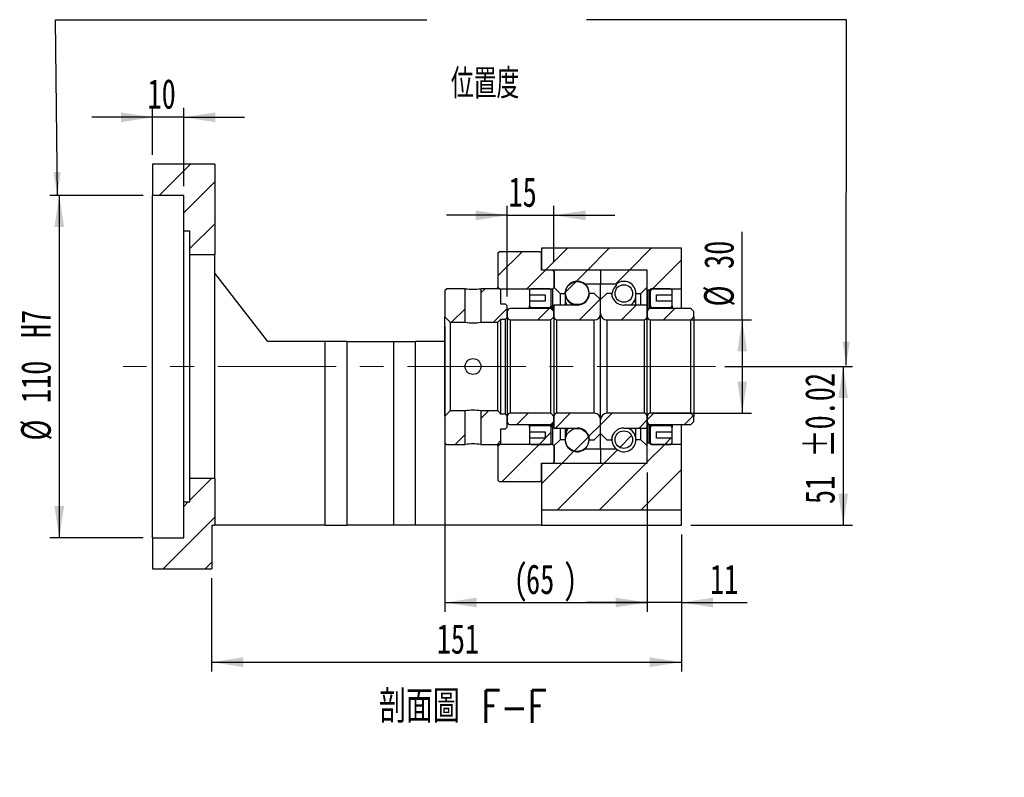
# Model space of a CAD drawing. Header units: millimetres. Extents: x 23 to 289, y 10 to 200.
# Tile 3 of 4: x 183 to 289, y 10 to 91. Entities that reach past the tile are written whole.
import ezdxf

# ---------------------------------------------------------------- set-up
doc = ezdxf.new("R2010")
doc.units = ezdxf.units.MM
doc.linetypes.add('CENTERX2', pattern=[20.32, 12.7, -2.54, 2.54, -2.54])
doc.layers.add('圖層0', color=7, linetype='Continuous')
doc.styles.add('SLDTEXTSTYLE0', font='TXT', dxfattribs={"width": 0.7})
doc.styles.add('SLDTEXTSTYLE1', font='TXT', dxfattribs={"width": 0.7, "bigfont": 'bigfont'})
doc.styles.add('SLDTEXTSTYLE4', font='TXT', dxfattribs={"width": 0.75, "bigfont": 'bigfont'})
doc.dimstyles.new('SLDDIMSTYLE3', dxfattribs={"dimtxt": 3.389974, "dimasz": 2.5, "dimexe": 0, "dimexo": 0.0625, "dimgap": 0.847493, "dimtad": 1, "dimlfac": 3, "dimrnd": 1e-09, "dimzin": 12, "dimdsep": 46, "dimtxsty": 'SLDTEXTSTYLE0', "dimsah": 1, "dimcen": 0.09, "dimadec": 0, "dimazin": 3, "dimtfac": 1, "dimtofl": 0, "dimtmove": 0, "dimatfit": 3, "dimfxl": 0, "dimfrac": 2, "dimtolj": 1, "dimtzin": 12, "dimarcsym": 0})
doc.dimstyles.new('SLDDIMSTYLE6', dxfattribs={"dimtxt": 3.389974, "dimasz": 2.5, "dimexe": 0, "dimexo": 0.0625, "dimgap": 0.847493, "dimtad": 1, "dimlfac": 3, "dimrnd": 1e-09, "dimzin": 12, "dimdsep": 46, "dimtxsty": 'SLDTEXTSTYLE0', "dimsah": 1, "dimcen": 0.09, "dimadec": 0, "dimazin": 3, "dimtfac": 1, "dimtmove": 0, "dimatfit": 0, "dimfxl": 0, "dimfrac": 2, "dimtolj": 1, "dimtzin": 12, "dimarcsym": 0})
doc.dimstyles.new('SLDDIMSTYLE7', dxfattribs={"dimtxt": 3.389974, "dimasz": 2.5, "dimexe": 0, "dimexo": 0.0625, "dimgap": 0.847493, "dimtad": 1, "dimlfac": 3, "dimrnd": 1e-09, "dimzin": 12, "dimdsep": 46, "dimtxsty": 'SLDTEXTSTYLE0', "dimsah": 1, "dimcen": 0.09, "dimadec": 0, "dimazin": 3, "dimtfac": 1, "dimtofl": 0, "dimtmove": 0, "dimatfit": 3, "dimfxl": 0, "dimfrac": 2, "dimtolj": 1, "dimarcsym": 0})
doc.dimstyles.new('SLDDIMSTYLE8', dxfattribs={"dimtxt": 3.389974, "dimasz": 2.5, "dimexe": 0, "dimexo": 0.0625, "dimgap": 0.847493, "dimtad": 1, "dimlfac": 3, "dimrnd": 1e-09, "dimzin": 12, "dimdsep": 46, "dimtxsty": 'SLDTEXTSTYLE0', "dimsah": 1, "dimcen": 0.09, "dimadec": 0, "dimazin": 3, "dimtol": 1, "dimtp": 0.02, "dimtm": 0.02, "dimtfac": 1, "dimtofl": 0, "dimtmove": 0, "dimatfit": 3, "dimfxl": 0, "dimfrac": 2, "dimtolj": 1, "dimarcsym": 0})

# ---------------------------------------------------------------- blocks, each defined once
blk = doc.blocks.new('_D_12')
at = {"layer": '圖層0', "color": 7}
for p, q in [((197.68, 77.01), (197.68, 82.04)), ((201.01, 73.68), (201.01, 82.04)), ((197.68, 81.04), (191.16, 81.04)), ((201.01, 81.04), (197.68, 81.04)), ((201.01, 81.04), (207.53, 81.04))]:
    blk.add_line(p, q, dxfattribs=at)
for points in [[(197.68, 81.04), (194.29, 81.56), (194.29, 80.52)], [(201.01, 81.04), (204.4, 80.52), (204.4, 81.56)]]:
    blk.add_solid(points, dxfattribs=at)
at = {"layer": '圖層0', "color": 7, "insert": (197.14, 85.14), "char_height": 3.175, "attachment_point": 1, "style": 'SLDTEXTSTYLE0'}
blk.add_mtext('10', dxfattribs=at)
blk = doc.blocks.new('_D_13')
at = {"layer": '圖層0', "color": 7}
for p, q in [((196.68, 72.68), (186.68, 72.68)), ((187.68, 72.68), (187.68, 36.01)), ((196.68, 36.01), (186.68, 36.01))]:
    blk.add_line(p, q, dxfattribs=at)
for points in [[(187.68, 72.68), (187.16, 69.29), (188.2, 69.29)], [(187.68, 36.01), (188.2, 39.4), (187.16, 39.4)]]:
    blk.add_solid(points, dxfattribs=at)
at = {"layer": '圖層0', "color": 7, "char_height": 3.175, "attachment_point": 1, "rotation": 90, "style": 'SLDTEXTSTYLE0'}
for s, insert in [('H7', (183.59, 57.39)), ('110', (183.59, 50.44)), ('%%c', (183.59, 46.42))]:
    blk.add_mtext(s, dxfattribs=dict(at, insert=insert))
blk = doc.blocks.new('_D_14')
at = {"layer": '圖層0', "color": 7}
for p, q in [((250.68, 43.01), (250.68, 28.07)), ((254.35, 36.35), (254.35, 28.07)), ((250.68, 29.07), (244.16, 29.07)), ((254.35, 29.07), (250.68, 29.07)), ((254.35, 29.07), (261.38, 29.07))]:
    blk.add_line(p, q, dxfattribs=at)
for points in [[(250.68, 29.07), (247.29, 29.59), (247.29, 28.55)], [(254.35, 29.07), (257.74, 28.55), (257.74, 29.59)]]:
    blk.add_solid(points, dxfattribs=at)
at = {"layer": '圖層0', "color": 7, "insert": (257.41, 33.16), "char_height": 3.175, "attachment_point": 1, "style": 'SLDTEXTSTYLE0'}
blk.add_mtext('11', dxfattribs=at)
blk = doc.blocks.new('_D_15')
at = {"layer": '圖層0', "color": 7}
for p, q in [((229.01, 58.66), (229.01, 28.07)), ((250.68, 43.01), (250.68, 28.07)), ((229.01, 29.07), (250.68, 29.07))]:
    blk.add_line(p, q, dxfattribs=at)
for points in [[(229.01, 29.07), (232.4, 28.55), (232.4, 29.59)], [(250.68, 29.07), (247.29, 29.59), (247.29, 28.55)]]:
    blk.add_solid(points, dxfattribs=at)
at = {"layer": '圖層0', "color": 7, "attachment_point": 1, "style": 'SLDTEXTSTYLE0'}
for s, insert, char_height in [('(', (236.37, 33.16), 3.17), ('65', (237.7, 33.16), 3.175), (')', (241.68, 33.16), 3.17)]:
    blk.add_mtext(s, dxfattribs=dict(at, insert=insert, char_height=char_height))
blk = doc.blocks.new('_D_16')
at = {"layer": '圖層0', "color": 7}
for p, q in [((254.35, 36.35), (254.35, 21.68)), ((204.01, 31.68), (204.01, 21.68)), ((204.01, 22.68), (254.35, 22.68))]:
    blk.add_line(p, q, dxfattribs=at)
for points in [[(204.01, 22.68), (207.4, 22.16), (207.4, 23.2)], [(254.35, 22.68), (250.96, 23.2), (250.96, 22.16)]]:
    blk.add_solid(points, dxfattribs=at)
at = {"layer": '圖層0', "color": 7, "insert": (228.13, 26.77), "char_height": 3.175, "attachment_point": 1, "style": 'SLDTEXTSTYLE0'}
blk.add_mtext('151', dxfattribs=at)
blk = doc.blocks.new('_D_17')
at = {"layer": '圖層0', "color": 7}
for p, q in [((260.86, 59.35), (260.86, 68.78)), ((251.35, 59.35), (261.86, 59.35)), ((260.86, 59.35), (260.86, 49.35)), ((251.35, 49.35), (261.86, 49.35))]:
    blk.add_line(p, q, dxfattribs=at)
for points in [[(260.86, 59.35), (260.34, 55.96), (261.38, 55.96)], [(260.86, 49.35), (261.38, 52.74), (260.34, 52.74)]]:
    blk.add_solid(points, dxfattribs=at)
at = {"layer": '圖層0', "color": 7, "char_height": 3.175, "attachment_point": 1, "rotation": 90, "style": 'SLDTEXTSTYLE0'}
for s, insert in [('30', (256.77, 64.8)), ('%%c', (256.77, 60.78))]:
    blk.add_mtext(s, dxfattribs=dict(at, insert=insert))
blk = doc.blocks.new('_D_18')
at = {"layer": '圖層0', "color": 7}
for p, q in [((259, 54.35), (272.68, 54.35)), ((271.68, 54.35), (271.68, 37.35)), ((255.35, 37.35), (272.68, 37.35))]:
    blk.add_line(p, q, dxfattribs=at)
for points in [[(271.68, 54.35), (271.16, 50.96), (272.2, 50.96)], [(271.68, 37.35), (272.2, 40.74), (271.16, 40.74)]]:
    blk.add_solid(points, dxfattribs=at)
at = {"layer": '圖層0', "color": 7, "char_height": 3.175, "attachment_point": 1, "rotation": 90, "style": 'SLDTEXTSTYLE0'}
for s, insert in [('±0.02', (267.59, 44.59)), ('51', (267.59, 39.62))]:
    blk.add_mtext(s, dxfattribs=dict(at, insert=insert))
blk = doc.blocks.new('_D_19')
at = {"layer": '圖層0', "color": 7}
for p, q in [((235.68, 61.85), (235.68, 71.54)), ((240.68, 65.58), (240.68, 71.54)), ((235.68, 70.54), (229.16, 70.54)), ((235.68, 70.54), (240.68, 70.54)), ((240.68, 70.54), (247.2, 70.54))]:
    blk.add_line(p, q, dxfattribs=at)
for points in [[(235.68, 70.54), (232.29, 71.06), (232.29, 70.01)], [(240.68, 70.54), (244.07, 70.01), (244.07, 71.06)]]:
    blk.add_solid(points, dxfattribs=at)
at = {"layer": '圖層0', "color": 7, "insert": (235.82, 74.63), "char_height": 3.175, "attachment_point": 1, "style": 'SLDTEXTSTYLE0'}
blk.add_mtext('15', dxfattribs=at)

msp = doc.modelspace()

# ---------------------------------------------------------------- hatches: boundary and pattern name
at = {"layer": '圖層0', "linetype": 'Continuous', "lineweight": 18}
h = msp.add_hatch(dxfattribs=at)
h.set_pattern_fill('ANSI31', color=256, style=0)
h.paths.add_polyline_path([(204.346, 66.3454), (204.346, 76.0121), (197.6793, 76.0121), (197.6793, 72.6787), (201.0127, 72.6787), (201.0127, 68.8454), (201.6793, 68.8454), (201.6793, 66.3454)], flags=0)
h = msp.add_hatch(dxfattribs=at)
h.set_pattern_fill('ANSI31', color=256, style=0)
h.paths.add_polyline_path([(234.846, 66.6787), (234.6793, 66.5121), (234.6793, 62.8454), (234.846, 62.6787), (240.5627, 62.6787), (240.7293, 62.8454), (240.7293, 64.5121), (240.5627, 64.6787), (239.346, 64.6787), (239.346, 66.5121), (239.1793, 66.6787)], flags=0)
h = msp.add_hatch(dxfattribs=at)
h.set_pattern_fill('ANSI31', color=256, style=0)
h.paths.add_polyline_path([(250.746, 62.5121), (250.946, 62.5121), (251.0127, 62.5787), (251.0127, 62.6787), (254.346, 62.6787), (254.346, 67.0121), (239.346, 67.0121), (239.346, 64.6787), (250.6793, 64.6787), (250.6793, 62.5787)], flags=0)
h = msp.add_hatch(dxfattribs=at)
h.set_pattern_fill('ANSI31', color=256, style=0)
edge = h.paths.add_edge_path(flags=0)
edge.add_line((245.5793, 64.6787), (240.7793, 64.6787))
edge.add_arc((240.7793, 64.5787), 0.1, 90, 180)
edge.add_line((240.6793, 64.5787), (240.6793, 62.8454))
edge.add_line((240.6793, 62.8454), (241.346, 62.1787))
edge.add_line((241.346, 62.1787), (241.886, 62.1787))
edge.add_arc((243.1793, 62.1787), 1.2933, 53.031768, 180, ccw=False)
edge.add_line((243.9571, 63.2121), (245.6793, 63.2121))
edge.add_line((245.6793, 63.2121), (245.6793, 64.5787))
edge.add_arc((245.5793, 64.5787), 0.1, 0, 90)
h = msp.add_hatch(dxfattribs=at)
h.set_pattern_fill('ANSI31', color=256, style=0)
edge = h.paths.add_edge_path(flags=0)
edge.add_line((250.6793, 62.8454), (250.6793, 64.5787))
edge.add_arc((250.5793, 64.5787), 0.1, 0, 90)
edge.add_line((250.5793, 64.6787), (245.7793, 64.6787))
edge.add_arc((245.7793, 64.5787), 0.1, 90, 180)
edge.add_line((245.6793, 64.5787), (245.6793, 63.2121))
edge.add_line((245.6793, 63.2121), (247.4016, 63.2121))
edge.add_arc((248.1793, 62.1787), 1.2933, 0, 126.968232, ccw=False)
edge.add_line((249.4727, 62.1787), (250.0127, 62.1787))
edge.add_line((250.0127, 62.1787), (250.6793, 62.8454))
h = msp.add_hatch(dxfattribs=at)
h.set_pattern_fill('ANSI31', color=256, style=0)
edge = h.paths.add_edge_path(flags=0)
edge.add_arc((243.1793, 62.212), 1.2397, 0, 360)
h = msp.add_hatch(dxfattribs=at)
h.set_pattern_fill('ANSI31', color=256, style=0)
h.paths.add_polyline_path([(229.1793, 62.6787), (229.0127, 62.5121), (229.0127, 59.6621), (229.5793, 59.0954), (231.1627, 59.0954), (231.1627, 62.6787)], flags=0)
h = msp.add_hatch(dxfattribs=at)
h.set_pattern_fill('ANSI31', color=256, style=0)
h.paths.add_polyline_path([(235.6793, 60.8454), (235.5127, 61.0121), (235.0127, 61.0121), (235.0127, 62.5121), (234.846, 62.6787), (232.8627, 62.6787), (232.8627, 59.0954), (234.6793, 59.0954), (235.0127, 59.4287), (235.5127, 59.4287), (235.6793, 59.5954)], flags=0)
h = msp.add_hatch(dxfattribs=at)
h.set_pattern_fill('ANSI31', color=256, style=0)
edge = h.paths.add_edge_path(flags=0)
edge.add_line((239.7293, 62.0121), (239.7293, 61.3454))
edge.add_line((239.7293, 61.3454), (238.0627, 61.3454))
edge.add_line((238.0627, 61.3454), (238.0627, 60.8454))
edge.add_arc((238.2293, 60.8454), 0.1667, 180, 270)
edge.add_line((238.2293, 60.6787), (240.2293, 60.6787))
edge.add_arc((240.2293, 60.8454), 0.1667, 270, 360)
edge.add_line((240.396, 60.8454), (240.396, 62.5121))
edge.add_arc((240.2293, 62.5121), 0.1667, 0, 90)
edge.add_line((240.2293, 62.6787), (238.2293, 62.6787))
edge.add_arc((238.2293, 62.5121), 0.1667, 90, 180)
edge.add_line((238.0627, 62.5121), (238.0627, 62.0121))
edge.add_line((238.0627, 62.0121), (239.7293, 62.0121))
h = msp.add_hatch(dxfattribs=at)
h.set_pattern_fill('ANSI31', color=256, style=0)
edge = h.paths.add_edge_path(flags=0)
edge.add_arc((248.1793, 62.1704), 0.94, 0, 360)
h = msp.add_hatch(dxfattribs=at)
h.set_pattern_fill('ANSI31', color=256, style=0)
edge = h.paths.add_edge_path(flags=0)
edge.add_line((253.346, 60.8454), (253.346, 61.3454))
edge.add_line((253.346, 61.3454), (251.6793, 61.3454))
edge.add_line((251.6793, 61.3454), (251.6793, 62.0121))
edge.add_line((251.6793, 62.0121), (253.346, 62.0121))
edge.add_line((253.346, 62.0121), (253.346, 62.5121))
edge.add_arc((253.1793, 62.5121), 0.1667, 0, 90)
edge.add_line((253.1793, 62.6787), (251.1793, 62.6787))
edge.add_arc((251.1793, 62.5121), 0.1667, 90, 180)
edge.add_line((251.0127, 62.5121), (251.0127, 60.8454))
edge.add_arc((251.1793, 60.8454), 0.1667, 180, 270)
edge.add_line((251.1793, 60.6787), (253.1793, 60.6787))
edge.add_arc((253.1793, 60.8454), 0.1667, 270, 360)
h = msp.add_hatch(dxfattribs=at)
h.set_pattern_fill('ANSI31', color=256, style=0)
edge = h.paths.add_edge_path(flags=0)
edge.add_line((245.6793, 60.0121), (245.6793, 61.5121))
edge.add_line((245.6793, 61.5121), (245.0127, 62.1787))
edge.add_line((245.0127, 62.1787), (244.5101, 62.1787))
edge.add_arc((243.1793, 62.2621), 1.3333, 270, 356.416678, ccw=False)
edge.add_line((243.1793, 60.9287), (240.6793, 60.9287))
edge.add_line((240.6793, 60.9287), (240.6793, 59.6787))
edge.add_arc((241.0127, 59.6787), 0.3333, 180, 270)
edge.add_line((241.0127, 59.3454), (245.0127, 59.3454))
edge.add_arc((245.0127, 60.0121), 0.6667, 270, 360)
h = msp.add_hatch(dxfattribs=at)
h.set_pattern_fill('ANSI31', color=256, style=0)
edge = h.paths.add_edge_path(flags=0)
edge.add_line((246.8486, 62.1787), (246.346, 62.1787))
edge.add_line((246.346, 62.1787), (245.6793, 61.5121))
edge.add_line((245.6793, 61.5121), (245.6793, 60.0121))
edge.add_arc((246.346, 60.0121), 0.6667, 180, 270)
edge.add_line((246.346, 59.3454), (250.346, 59.3454))
edge.add_arc((250.346, 59.6787), 0.3333, 270, 360)
edge.add_line((250.6793, 59.6787), (250.6793, 60.9287))
edge.add_line((250.6793, 60.9287), (248.1793, 60.9287))
edge.add_arc((248.1793, 62.2621), 1.3333, 183.583322, 270, ccw=False)
h = msp.add_hatch(dxfattribs=at)
h.set_pattern_fill('ANSI31', color=256, style=0)
edge = h.paths.add_edge_path(flags=0)
edge.add_line((240.346, 59.3454), (240.6793, 59.6787))
edge.add_line((240.6793, 59.6787), (240.6793, 60.2287))
edge.add_line((240.6793, 60.2287), (240.346, 60.5621))
edge.add_line((240.346, 60.5621), (236.0127, 60.5621))
edge.add_arc((236.0127, 60.2287), 0.3333, 90, 180)
edge.add_line((235.6793, 60.2287), (235.6793, 59.6787))
edge.add_arc((236.0127, 59.6787), 0.3333, 180, 270)
edge.add_line((236.0127, 59.3454), (240.346, 59.3454))
h = msp.add_hatch(dxfattribs=at)
h.set_pattern_fill('ANSI31', color=256, style=0)
edge = h.paths.add_edge_path(flags=0)
edge.add_line((255.346, 59.3454), (255.6793, 59.6787))
edge.add_line((255.6793, 59.6787), (255.6793, 60.2287))
edge.add_line((255.6793, 60.2287), (255.346, 60.5621))
edge.add_line((255.346, 60.5621), (251.0127, 60.5621))
edge.add_arc((251.0127, 60.2287), 0.3333, 90, 180)
edge.add_line((250.6793, 60.2287), (250.6793, 59.6787))
edge.add_arc((251.0127, 59.6787), 0.3333, 180, 270)
edge.add_line((251.0127, 59.3454), (255.346, 59.3454))
h = msp.add_hatch(dxfattribs=at)
h.set_pattern_fill('ANSI31', color=256, style=0)
h.paths.add_polyline_path([(229.0127, 46.1787), (229.1793, 46.0121), (231.1627, 46.0121), (231.1627, 49.5954), (229.5793, 49.5954), (229.0127, 49.0287)], flags=0)
h = msp.add_hatch(dxfattribs=at)
h.set_pattern_fill('ANSI31', color=256, style=0)
h.paths.add_polyline_path([(234.846, 46.0121), (235.0127, 46.1787), (235.0127, 47.6787), (235.5127, 47.6787), (235.6793, 47.8454), (235.6793, 49.0954), (235.5127, 49.2621), (235.0127, 49.2621), (234.6793, 49.5954), (232.8627, 49.5954), (232.8627, 46.0121)], flags=0)
h = msp.add_hatch(dxfattribs=at)
h.set_pattern_fill('ANSI31', color=256, style=0)
edge = h.paths.add_edge_path(flags=0)
edge.add_line((240.6793, 49.0121), (240.346, 49.3454))
edge.add_line((240.346, 49.3454), (236.0127, 49.3454))
edge.add_arc((236.0127, 49.0121), 0.3333, 90, 180)
edge.add_line((235.6793, 49.0121), (235.6793, 48.4621))
edge.add_arc((236.0127, 48.4621), 0.3333, 180, 270)
edge.add_line((236.0127, 48.1287), (240.346, 48.1287))
edge.add_line((240.346, 48.1287), (240.6793, 48.4621))
edge.add_line((240.6793, 48.4621), (240.6793, 49.0121))
h = msp.add_hatch(dxfattribs=at)
h.set_pattern_fill('ANSI31', color=256, style=0)
edge = h.paths.add_edge_path(flags=0)
edge.add_line((244.5101, 46.5121), (245.0127, 46.5121))
edge.add_line((245.0127, 46.5121), (245.6793, 47.1787))
edge.add_line((245.6793, 47.1787), (245.6793, 48.6787))
edge.add_arc((245.0127, 48.6787), 0.6667, 0, 90)
edge.add_line((245.0127, 49.3454), (241.0127, 49.3454))
edge.add_arc((241.0127, 49.0121), 0.3333, 90, 180)
edge.add_line((240.6793, 49.0121), (240.6793, 47.7621))
edge.add_line((240.6793, 47.7621), (243.1793, 47.7621))
edge.add_arc((243.1793, 46.4287), 1.3333, 3.583322, 90, ccw=False)
h = msp.add_hatch(dxfattribs=at)
h.set_pattern_fill('ANSI31', color=256, style=0)
edge = h.paths.add_edge_path(flags=0)
edge.add_line((245.6793, 48.6787), (245.6793, 47.1787))
edge.add_line((245.6793, 47.1787), (246.346, 46.5121))
edge.add_line((246.346, 46.5121), (246.8486, 46.5121))
edge.add_arc((248.1793, 46.4287), 1.3333, 90, 176.416678, ccw=False)
edge.add_line((248.1793, 47.7621), (250.6793, 47.7621))
edge.add_line((250.6793, 47.7621), (250.6793, 49.0121))
edge.add_arc((250.346, 49.0121), 0.3333, 0, 90)
edge.add_line((250.346, 49.3454), (246.346, 49.3454))
edge.add_arc((246.346, 48.6787), 0.6667, 90, 180)
h = msp.add_hatch(dxfattribs=at)
h.set_pattern_fill('ANSI31', color=256, style=0)
edge = h.paths.add_edge_path(flags=0)
edge.add_line((255.6793, 49.0121), (255.346, 49.3454))
edge.add_line((255.346, 49.3454), (251.0127, 49.3454))
edge.add_arc((251.0127, 49.0121), 0.3333, 90, 180)
edge.add_line((250.6793, 49.0121), (250.6793, 48.4621))
edge.add_arc((251.0127, 48.4621), 0.3333, 180, 270)
edge.add_line((251.0127, 48.1287), (255.346, 48.1287))
edge.add_line((255.346, 48.1287), (255.6793, 48.4621))
edge.add_line((255.6793, 48.4621), (255.6793, 49.0121))
h = msp.add_hatch(dxfattribs=at)
h.set_pattern_fill('ANSI31', color=256, style=0)
edge = h.paths.add_edge_path(flags=0)
edge.add_line((238.0627, 47.8454), (238.0627, 47.3454))
edge.add_line((238.0627, 47.3454), (239.7293, 47.3454))
edge.add_line((239.7293, 47.3454), (239.7293, 46.6787))
edge.add_line((239.7293, 46.6787), (238.0627, 46.6787))
edge.add_line((238.0627, 46.6787), (238.0627, 46.1787))
edge.add_arc((238.2293, 46.1787), 0.1667, 180, 270)
edge.add_line((238.2293, 46.0121), (240.2293, 46.0121))
edge.add_arc((240.2293, 46.1787), 0.1667, 270, 360)
edge.add_line((240.396, 46.1787), (240.396, 47.8454))
edge.add_arc((240.2293, 47.8454), 0.1667, 0, 90)
edge.add_line((240.2293, 48.0121), (238.2293, 48.0121))
edge.add_arc((238.2293, 47.8454), 0.1667, 90, 180)
h = msp.add_hatch(dxfattribs=at)
h.set_pattern_fill('ANSI31', color=256, style=0)
edge = h.paths.add_edge_path(flags=0)
edge.add_arc((243.1793, 46.4787), 1.2397, 0, 360)
h = msp.add_hatch(dxfattribs=at)
h.set_pattern_fill('ANSI31', color=256, style=0)
edge = h.paths.add_edge_path(flags=0)
edge.add_line((251.6793, 46.6787), (251.6793, 47.3454))
edge.add_line((251.6793, 47.3454), (253.346, 47.3454))
edge.add_line((253.346, 47.3454), (253.346, 47.8454))
edge.add_arc((253.1793, 47.8454), 0.1667, 0, 90)
edge.add_line((253.1793, 48.0121), (251.1793, 48.0121))
edge.add_arc((251.1793, 47.8454), 0.1667, 90, 180)
edge.add_line((251.0127, 47.8454), (251.0127, 46.1787))
edge.add_arc((251.1793, 46.1787), 0.1667, 180, 270)
edge.add_line((251.1793, 46.0121), (253.1793, 46.0121))
edge.add_arc((253.1793, 46.1787), 0.1667, 270, 360)
edge.add_line((253.346, 46.1787), (253.346, 46.6787))
edge.add_line((253.346, 46.6787), (251.6793, 46.6787))
h = msp.add_hatch(dxfattribs=at)
h.set_pattern_fill('ANSI31', color=256, style=0)
edge = h.paths.add_edge_path(flags=0)
edge.add_line((240.6793, 45.8454), (240.6793, 44.1121))
edge.add_arc((240.7793, 44.1121), 0.1, 180, 270)
edge.add_line((240.7793, 44.0121), (245.5793, 44.0121))
edge.add_arc((245.5793, 44.1121), 0.1, 270, 360)
edge.add_line((245.6793, 44.1121), (245.6793, 45.4787))
edge.add_line((245.6793, 45.4787), (243.9571, 45.4787))
edge.add_arc((243.1793, 46.5121), 1.2933, 180, 306.968232, ccw=False)
edge.add_line((241.886, 46.5121), (241.346, 46.5121))
edge.add_line((241.346, 46.5121), (240.6793, 45.8454))
h = msp.add_hatch(dxfattribs=at)
h.set_pattern_fill('ANSI31', color=256, style=0)
edge = h.paths.add_edge_path(flags=0)
edge.add_line((245.7793, 44.0121), (250.5793, 44.0121))
edge.add_arc((250.5793, 44.1121), 0.1, 270, 360)
edge.add_line((250.6793, 44.1121), (250.6793, 45.8454))
edge.add_line((250.6793, 45.8454), (250.0127, 46.5121))
edge.add_line((250.0127, 46.5121), (249.4727, 46.5121))
edge.add_arc((248.1793, 46.5121), 1.2933, 233.031768, 360, ccw=False)
edge.add_line((247.4016, 45.4787), (245.6793, 45.4787))
edge.add_line((245.6793, 45.4787), (245.6793, 44.1121))
edge.add_arc((245.7793, 44.1121), 0.1, 180, 270)
h = msp.add_hatch(dxfattribs=at)
h.set_pattern_fill('ANSI31', color=256, style=0)
edge = h.paths.add_edge_path(flags=0)
edge.add_arc((248.1793, 46.5204), 0.94, 0, 360)
h = msp.add_hatch(dxfattribs=at)
h.set_pattern_fill('ANSI31', color=256, style=0)
h.paths.add_polyline_path([(234.846, 46.0121), (234.6793, 45.8454), (234.6793, 42.1787), (234.846, 42.0121), (239.1793, 42.0121), (239.346, 42.1787), (239.346, 44.0121), (240.5627, 44.0121), (240.7293, 44.1787), (240.7293, 45.8454), (240.5627, 46.0121)], flags=0)
h = msp.add_hatch(dxfattribs=at)
h.set_pattern_fill('ANSI31', color=256, style=0)
h.paths.add_polyline_path([(250.946, 46.1787), (250.746, 46.1787), (250.6793, 46.1121), (250.6793, 44.0121), (239.346, 44.0121), (239.346, 39.0121), (254.346, 39.0121), (254.346, 46.0121), (251.0127, 46.0121), (251.0127, 46.1121)], flags=0)
h = msp.add_hatch(dxfattribs=at)
h.set_pattern_fill('ANSI31', color=256, style=0)
h.paths.add_polyline_path([(204.346, 37.3454), (204.346, 42.3454), (201.6793, 42.3454), (201.6793, 39.8454), (201.0127, 39.8454), (201.0127, 36.0121), (197.6793, 36.0121), (197.6793, 32.6787), (204.0127, 32.6787), (204.0127, 37.3454)], flags=0)

# ---------------------------------------------------------------- linework, layer by layer
at = {"color": 7, "linetype": 'Continuous', "lineweight": 25}
for p, q in [((197.6793, 76.0121), (197.6793, 72.6787)), ((204.346, 76.0121), (197.6793, 76.0121)), ((204.346, 76.0121), (204.346, 66.3454)), ((201.0127, 72.6787), (197.6793, 72.6787)), ((197.6793, 36.0121), (197.6793, 72.6787)), ((201.0127, 68.8454), (201.0127, 72.6787)), ((201.6793, 68.8454), (201.0127, 68.8454)), ((201.0127, 39.8454), (201.0127, 68.8454)), ((201.6793, 66.3454), (201.6793, 68.8454)), ((234.6793, 66.5121), (234.846, 66.6787)), ((234.6793, 66.5121), (234.6793, 62.8454)), ((234.846, 66.6787), (239.1793, 66.6787)), ((239.1793, 66.6787), (239.346, 66.5121)), ((239.346, 67.0121), (239.346, 64.6787)), ((254.346, 67.0121), (239.346, 67.0121)), ((239.346, 64.6787), (239.346, 66.5121)), ((254.346, 62.6787), (254.346, 67.0121)), ((201.6793, 66.3454), (204.346, 66.3454)), ((201.6793, 42.3454), (201.6793, 66.3454)), ((204.346, 42.3454), (204.346, 66.3454)), ((240.5627, 64.6787), (239.346, 64.6787)), ((250.6793, 64.6787), (239.346, 64.6787)), ((240.5627, 64.6787), (240.7293, 64.5121)), ((240.6793, 64.5787), (240.6793, 62.8454)), ((240.7293, 62.8454), (240.7293, 64.5121)), ((245.5793, 64.6787), (240.7793, 64.6787)), ((245.6793, 64.5787), (245.6793, 63.2121)), ((250.5793, 64.6787), (245.7793, 64.6787)), ((250.6793, 62.5787), (250.6793, 64.6787)), ((250.6793, 62.8454), (250.6793, 64.5787)), ((210.0127, 57.0121), (204.346, 64.3454)), ((229.0127, 62.5121), (229.1793, 62.6787)), ((229.0127, 62.5121), (229.0127, 59.6621)), ((231.1627, 62.6787), (229.1793, 62.6787)), ((231.1627, 59.0954), (231.1627, 62.6787)), ((232.8627, 62.6787), (232.8627, 59.0954)), ((234.846, 62.6787), (232.8627, 62.6787)), ((234.846, 62.6787), (234.6793, 62.8454)), ((234.6793, 62.6787), (234.6793, 62.8454)), ((234.846, 62.6787), (240.5627, 62.6787)), ((234.846, 62.6787), (235.0127, 62.5121)), ((235.0127, 61.0121), (235.0127, 62.5121)), ((238.0627, 62.5121), (238.0627, 62.0121)), ((240.2293, 62.6787), (238.2293, 62.6787)), ((240.396, 60.8454), (240.396, 62.5121)), ((240.7293, 62.8454), (240.5627, 62.6787)), ((240.5627, 60.3454), (240.5627, 62.6787)), ((240.6793, 62.8454), (241.346, 62.1787)), ((243.9571, 63.2121), (245.6793, 63.2121)), ((243.9571, 63.2121), (243.9571, 63.2114)), ((245.6793, 63.2121), (247.4016, 63.2121)), ((245.6793, 61.5121), (245.6793, 63.2121)), ((247.4016, 63.0309), (247.4016, 63.2121)), ((250.0127, 62.1787), (250.6793, 62.8454)), ((250.746, 62.5121), (250.6793, 62.5787)), ((250.6793, 60.9287), (250.6793, 62.5787)), ((250.946, 62.5121), (250.746, 62.5121)), ((250.746, 62.5121), (250.746, 60.4287)), ((251.0127, 62.5787), (250.946, 62.5121)), ((250.946, 60.5553), (250.946, 62.5121)), ((251.0127, 62.6787), (254.346, 62.6787)), ((251.0127, 62.6787), (251.0127, 62.5787)), ((251.0127, 62.5787), (251.0127, 62.5121)), ((251.0127, 62.5121), (251.0127, 60.8454)), ((253.1793, 62.6787), (251.1793, 62.6787)), ((253.346, 62.0121), (253.346, 62.5121)), ((254.346, 60.5621), (254.346, 62.6787)), ((238.0627, 62.0121), (239.7293, 62.0121)), ((238.0627, 62.0121), (238.0627, 61.3454)), ((238.0627, 61.3454), (238.0627, 60.8454)), ((239.7293, 61.3454), (238.0627, 61.3454)), ((239.7293, 62.0121), (239.7293, 61.3454)), ((241.346, 62.1787), (241.886, 62.1787)), ((241.346, 62.1787), (241.346, 60.9287)), ((241.886, 62.1787), (241.886, 60.9287)), ((245.0127, 62.1787), (244.5101, 62.1787)), ((245.6793, 61.5121), (245.0127, 62.1787)), ((246.346, 62.1787), (245.6793, 61.5121)), ((245.6793, 60.0121), (245.6793, 61.5121)), ((246.8486, 62.1787), (246.346, 62.1787)), ((249.471, 62.0015), (249.4706, 62.0339)), ((249.4727, 62.1787), (250.0127, 62.1787)), ((249.4727, 60.9287), (249.4727, 62.1787)), ((250.0127, 60.9287), (250.0127, 62.1787)), ((251.6793, 62.0121), (253.346, 62.0121)), ((251.6793, 61.3454), (251.6793, 62.0121)), ((253.346, 61.3454), (251.6793, 61.3454)), ((253.346, 61.3454), (253.346, 62.0121)), ((253.346, 60.8454), (253.346, 61.3454)), ((235.5127, 61.0121), (235.0127, 61.0121)), ((235.5127, 61.0121), (235.6793, 60.8454)), ((235.6793, 59.5954), (235.6793, 60.8454)), ((235.6793, 60.2287), (235.6793, 59.6787)), ((240.346, 60.5621), (236.0127, 60.5621)), ((238.0627, 60.5621), (238.0627, 60.8454)), ((238.2293, 60.6787), (240.2293, 60.6787)), ((240.346, 60.5621), (240.6793, 60.2287)), ((240.396, 60.8454), (240.396, 60.5121)), ((240.6793, 60.9287), (240.6793, 59.6787)), ((243.1793, 60.9287), (240.6793, 60.9287)), ((240.6793, 59.6787), (240.6793, 60.2287)), ((250.6793, 60.9287), (248.1793, 60.9287)), ((250.6793, 59.6787), (250.6793, 60.9287)), ((250.6793, 60.2287), (250.6793, 59.6787)), ((251.0127, 60.5621), (251.0127, 60.8454)), ((255.346, 60.5621), (251.0127, 60.5621)), ((251.1793, 60.6787), (253.1793, 60.6787)), ((253.346, 60.8454), (253.346, 60.5621)), ((255.346, 60.5621), (255.6793, 60.2287)), ((255.6793, 59.6787), (255.6793, 60.2287)), ((229.5793, 59.0954), (229.0127, 59.6621)), ((229.0127, 49.0287), (229.0127, 59.6621)), ((229.5793, 59.0954), (229.5793, 49.5954)), ((229.5793, 59.0954), (231.1627, 59.0954)), ((232.8627, 59.0954), (234.6793, 59.0954)), ((235.0127, 59.4287), (234.6793, 59.0954)), ((234.6793, 49.5954), (234.6793, 59.0954)), ((235.0127, 59.4287), (235.5127, 59.4287)), ((235.0127, 49.2621), (235.0127, 59.4287)), ((235.6793, 59.5954), (235.5127, 59.4287)), ((235.5127, 49.2621), (235.5127, 59.4287)), ((235.6793, 59.5954), (235.6793, 49.0954)), ((236.0127, 59.3454), (240.346, 59.3454)), ((236.0127, 59.3454), (236.0127, 49.3454)), ((240.6793, 59.6787), (240.346, 59.3454)), ((240.346, 49.3454), (240.346, 59.3454)), ((240.6793, 59.6787), (240.6793, 49.0121)), ((241.0127, 59.3454), (245.0127, 59.3454)), ((241.0127, 49.3454), (241.0127, 59.3454)), ((245.0127, 49.3454), (245.0127, 59.3454)), ((245.6793, 48.6787), (245.6793, 60.0121)), ((246.346, 59.3454), (250.346, 59.3454)), ((246.346, 59.3454), (246.346, 49.3454)), ((250.346, 59.3454), (250.346, 49.3454)), ((250.6793, 49.0121), (250.6793, 59.6787)), ((251.0127, 59.3454), (255.346, 59.3454)), ((251.0127, 59.3454), (251.0127, 49.3454)), ((255.6793, 59.6787), (255.346, 59.3454)), ((255.346, 49.3454), (255.346, 59.3454)), ((255.6793, 59.6787), (255.6793, 49.0121)), ((216.1793, 57.0121), (210.0127, 57.0121)), ((216.1793, 37.3454), (216.1793, 57.0121)), ((218.5127, 57.0121), (216.1793, 57.0121)), ((218.5127, 37.3454), (218.5127, 57.0121)), ((218.5127, 57.0121), (223.5127, 57.0121)), ((223.5127, 37.3454), (223.5127, 57.0121)), ((223.5127, 57.0121), (225.846, 57.0121)), ((225.846, 37.3454), (225.846, 57.0121)), ((229.0127, 57.0121), (225.846, 57.0121)), ((229.0127, 49.0287), (229.5793, 49.5954)), ((231.1627, 49.5954), (229.5793, 49.5954)), ((231.1627, 46.0121), (231.1627, 49.5954)), ((234.6793, 49.5954), (232.8627, 49.5954)), ((232.8627, 49.5954), (232.8627, 46.0121)), ((234.6793, 49.5954), (235.0127, 49.2621)), ((229.0127, 49.0287), (229.0127, 46.1787)), ((235.5127, 49.2621), (235.0127, 49.2621)), ((235.5127, 49.2621), (235.6793, 49.0954)), ((235.6793, 47.8454), (235.6793, 49.0954)), ((235.6793, 49.0121), (235.6793, 48.4621)), ((240.346, 49.3454), (236.0127, 49.3454)), ((240.346, 49.3454), (240.6793, 49.0121)), ((240.6793, 48.4621), (240.6793, 49.0121)), ((240.6793, 49.0121), (240.6793, 47.7621)), ((245.0127, 49.3454), (241.0127, 49.3454)), ((245.6793, 47.1787), (245.6793, 48.6787)), ((250.346, 49.3454), (246.346, 49.3454)), ((250.6793, 49.0121), (250.6793, 48.4621)), ((250.6793, 47.7621), (250.6793, 49.0121)), ((255.346, 49.3454), (251.0127, 49.3454)), ((255.346, 49.3454), (255.6793, 49.0121)), ((255.6793, 48.4621), (255.6793, 49.0121)), ((235.0127, 47.6787), (235.5127, 47.6787)), ((235.0127, 46.1787), (235.0127, 47.6787)), ((235.6793, 47.8454), (235.5127, 47.6787)), ((236.0127, 48.1287), (240.346, 48.1287)), ((238.0627, 47.8454), (238.0627, 48.1287)), ((238.0627, 47.8454), (238.0627, 47.3454)), ((240.2293, 48.0121), (238.2293, 48.0121)), ((240.6793, 48.4621), (240.346, 48.1287)), ((240.396, 48.1787), (240.396, 47.8454)), ((240.396, 46.1787), (240.396, 47.8454)), ((240.5627, 46.0121), (240.5627, 48.3454)), ((240.6793, 47.7621), (243.1793, 47.7621)), ((241.346, 47.7621), (241.346, 46.5121)), ((241.886, 47.7621), (241.886, 46.5121)), ((248.1793, 47.7621), (250.6793, 47.7621)), ((249.4727, 46.5121), (249.4727, 47.7621)), ((250.0127, 46.5121), (250.0127, 47.7621)), ((250.6793, 46.1121), (250.6793, 47.7621)), ((250.746, 48.2621), (250.746, 46.1787)), ((250.946, 46.1787), (250.946, 48.1355)), ((251.0127, 47.8454), (251.0127, 48.1287)), ((251.0127, 48.1287), (255.346, 48.1287)), ((251.0127, 47.8454), (251.0127, 46.1787)), ((253.1793, 48.0121), (251.1793, 48.0121)), ((253.346, 48.1287), (253.346, 47.8454)), ((253.346, 47.3454), (253.346, 47.8454)), ((254.346, 46.0121), (254.346, 48.1287)), ((255.6793, 48.4621), (255.346, 48.1287)), ((238.0627, 47.3454), (239.7293, 47.3454)), ((238.0627, 47.3454), (238.0627, 46.6787)), ((238.0627, 46.6787), (238.0627, 46.1787)), ((239.7293, 46.6787), (238.0627, 46.6787)), ((239.7293, 47.3454), (239.7293, 46.6787)), ((241.346, 46.5121), (240.6793, 45.8454)), ((241.886, 46.5121), (241.346, 46.5121)), ((244.5101, 46.5121), (245.0127, 46.5121)), ((245.0127, 46.5121), (245.6793, 47.1787)), ((245.6793, 45.4787), (245.6793, 47.1787)), ((245.6793, 47.1787), (246.346, 46.5121)), ((246.346, 46.5121), (246.8486, 46.5121)), ((249.4706, 46.4892), (249.471, 46.5204)), ((250.0127, 46.5121), (249.4727, 46.5121)), ((250.6793, 45.8454), (250.0127, 46.5121)), ((251.6793, 47.3454), (253.346, 47.3454)), ((251.6793, 46.6787), (251.6793, 47.3454)), ((253.346, 46.6787), (251.6793, 46.6787)), ((253.346, 46.6787), (253.346, 47.3454)), ((253.346, 46.1787), (253.346, 46.6787)), ((229.1793, 46.0121), (229.0127, 46.1787)), ((229.1793, 46.0121), (231.1627, 46.0121)), ((232.8627, 46.0121), (234.846, 46.0121)), ((234.6793, 45.8454), (234.846, 46.0121)), ((234.6793, 45.8454), (234.6793, 46.0121)), ((234.6793, 45.8454), (234.6793, 42.1787)), ((235.0127, 46.1787), (234.846, 46.0121)), ((240.5627, 46.0121), (234.846, 46.0121)), ((238.2293, 46.0121), (240.2293, 46.0121)), ((240.5627, 46.0121), (240.7293, 45.8454)), ((240.6793, 45.8454), (240.6793, 44.1121)), ((240.7293, 44.1787), (240.7293, 45.8454)), ((243.9571, 45.5134), (243.9571, 45.4787)), ((245.6793, 45.4787), (243.9571, 45.4787)), ((245.6793, 45.4787), (245.6793, 44.1121)), ((247.4016, 45.4787), (245.6793, 45.4787)), ((247.4016, 45.4787), (247.4016, 45.5063)), ((250.6793, 46.1121), (250.746, 46.1787)), ((250.6793, 44.0121), (250.6793, 46.1121)), ((250.6793, 44.1121), (250.6793, 45.8454)), ((250.746, 46.1787), (250.946, 46.1787)), ((250.946, 46.1787), (251.0127, 46.1121)), ((251.0127, 46.1787), (251.0127, 46.1121)), ((251.0127, 46.1121), (251.0127, 46.0121)), ((254.346, 46.0121), (251.0127, 46.0121)), ((251.1793, 46.0121), (253.1793, 46.0121)), ((254.346, 39.0121), (254.346, 46.0121)), ((239.346, 44.0121), (240.5627, 44.0121)), ((239.346, 42.1787), (239.346, 44.0121)), ((239.346, 44.0121), (239.346, 39.0121)), ((239.346, 44.0121), (250.6793, 44.0121)), ((240.7293, 44.1787), (240.5627, 44.0121)), ((240.7793, 44.0121), (245.5793, 44.0121)), ((245.7793, 44.0121), (250.5793, 44.0121)), ((201.6793, 39.8454), (201.6793, 42.3454)), ((204.346, 42.3454), (201.6793, 42.3454)), ((204.346, 42.3454), (204.346, 37.3454)), ((234.846, 42.0121), (234.6793, 42.1787)), ((239.1793, 42.0121), (234.846, 42.0121)), ((239.346, 42.1787), (239.1793, 42.0121)), ((201.0127, 36.0121), (201.0127, 39.8454)), ((201.0127, 39.8454), (201.6793, 39.8454)), ((239.346, 39.0121), (254.346, 39.0121)), ((239.346, 39.0121), (239.346, 37.3454)), ((254.346, 37.3454), (254.346, 39.0121)), ((204.0127, 37.3454), (204.0127, 32.6787)), ((204.0127, 37.3454), (204.346, 37.3454)), ((216.1793, 37.3454), (204.346, 37.3454)), ((216.1793, 37.3454), (218.5127, 37.3454)), ((223.5127, 37.3454), (218.5127, 37.3454)), ((225.846, 37.3454), (223.5127, 37.3454)), ((239.346, 37.3454), (225.846, 37.3454)), ((239.346, 37.3454), (254.346, 37.3454)), ((197.6793, 36.0121), (197.6793, 32.6787)), ((197.6793, 36.0121), (201.0127, 36.0121)), ((197.6793, 32.6787), (204.0127, 32.6787))]:
    msp.add_line(p, q, dxfattribs=at)
at = {"color": 8, "linetype": 'Continuous', "lineweight": 25}
for p, q in [((238.2293, 60.6787), (238.2293, 60.5621)), ((240.2293, 60.5621), (240.2293, 60.6787)), ((251.1793, 60.6787), (251.1793, 60.5621)), ((253.1793, 60.5621), (253.1793, 60.6787)), ((238.2293, 48.1287), (238.2293, 48.0121)), ((240.2293, 48.0121), (240.2293, 48.1287)), ((251.1793, 48.1287), (251.1793, 48.0121)), ((253.1793, 48.0121), (253.1793, 48.1287))]:
    msp.add_line(p, q, dxfattribs=at)
at = {"color": 7, "linetype": 'Continuous', "lineweight": 25, "flags": 128}
for points in [[(244.4485, 61.8535), (244.4446, 61.8735), (244.4359, 61.9128)], [(249.471, 47.2953), (249.4446, 47.5553), (249.3837, 47.7621)], [(244.419, 46.4661), (244.4446, 46.5691), (244.4694, 46.7655)], [(249.4115, 46.9078), (249.4446, 47.0353), (249.471, 47.2953)]]:
    msp.add_lwpolyline(points, dxfattribs=at)
at = {"color": 7, "linetype": 'Continuous', "lineweight": 25}
for centre, radius in [((243.1793, 62.212), 1.2397), ((248.1793, 62.1704), 0.94), ((232.0127, 54.3454), 0.85), ((243.1793, 46.4787), 1.2397), ((248.1793, 46.5204), 0.94)]:
    msp.add_circle(centre, radius, dxfattribs=at)
for centre, radius, start, end in [((240.7793, 64.5787), 0.1, 90, 180), ((245.5793, 64.5787), 0.1, 0, 90), ((245.7793, 64.5787), 0.1, 90, 180), ((250.5793, 64.5787), 0.1, 0, 90), ((243.1793, 62.1787), 1.2933, 53.031768, 180), ((248.1793, 62.1787), 1.2933, 0, 126.968232), ((232.0127, 70.9849), 8.3495, 264.157048, 275.842952), ((238.2293, 62.5121), 0.1667, 90, 180), ((240.2293, 62.5121), 0.1667, 0, 90), ((243.1793, 62.212), 1.2917, 0, 50.202364), ((248.1793, 62.0015), 1.2917, 128.080231, 183.532761), ((251.1793, 62.5121), 0.1667, 90, 180), ((253.1793, 62.5121), 0.1667, 0, 90), ((243.1793, 62.212), 1.2917, 178.628158, 263.477578), ((243.1793, 61.6135), 1.2917, 178.407162, 212.017504), ((243.1793, 62.2621), 1.3333, 270, 356.416678), ((243.1793, 62.212), 1.2917, 304.212995, 0), ((248.1793, 62.2621), 1.3333, 183.583322, 270), ((248.1793, 62.0015), 1.2917, 303.847138, 0), ((248.1793, 60.9091), 1.2917, 0, 25.014474), ((236.0127, 60.2287), 0.3333, 90, 180), ((238.2293, 60.8454), 0.1667, 180, 270), ((240.2293, 60.8454), 0.1667, 270, 0), ((251.0127, 60.2287), 0.3333, 90, 180), ((251.1793, 60.8454), 0.1667, 180, 270), ((253.1793, 60.8454), 0.1667, 270, 0), ((232.0127, 63.7973), 4.7782, 259.752955, 280.247045), ((236.0127, 59.6787), 0.3333, 180, 270), ((241.0127, 59.6787), 0.3333, 180, 270), ((245.0127, 60.0121), 0.6667, 270, 0), ((246.346, 60.0121), 0.6667, 180, 270), ((250.346, 59.6787), 0.3333, 270, 0), ((251.0127, 59.6787), 0.3333, 180, 270), ((232.0127, 44.8932), 4.7784, 79.753416, 100.246584), ((236.0127, 49.0121), 0.3333, 90, 180), ((241.0127, 49.0121), 0.3333, 90, 180), ((245.0127, 48.6787), 0.6667, 0, 90), ((246.346, 48.6787), 0.6667, 90, 180), ((250.346, 49.0121), 0.3333, 0, 90), ((251.0127, 49.0121), 0.3333, 90, 180), ((236.0127, 48.4621), 0.3333, 180, 270), ((238.2293, 47.8454), 0.1667, 90, 180), ((240.2293, 47.8454), 0.1667, 0, 90), ((243.1793, 46.8291), 1.2917, 133.7556, 181.979482), ((243.1793, 48.086), 1.2917, 194.524889, 209.113973), ((243.1793, 46.4287), 1.3333, 3.583322, 90), ((248.1793, 46.4287), 1.3333, 90, 176.416678), ((248.1793, 46.5204), 1.2917, 0, 74.008167), ((251.0127, 48.4621), 0.3333, 180, 270), ((251.1793, 47.8454), 0.1667, 90, 180), ((253.1793, 47.8454), 0.1667, 0, 90), ((243.1793, 46.5121), 1.2933, 180, 306.968232), ((248.1793, 46.5204), 1.2917, 154.756413, 230.542236), ((248.1793, 46.5121), 1.2933, 233.031768, 360), ((232.0127, 37.7059), 8.3495, 84.157048, 95.842952), ((238.2293, 46.1787), 0.1667, 180, 270), ((240.2293, 46.1787), 0.1667, 270, 0), ((251.1793, 46.1787), 0.1667, 180, 270), ((253.1793, 46.1787), 0.1667, 270, 0), ((240.7793, 44.1121), 0.1, 180, 270), ((245.5793, 44.1121), 0.1, 270, 360), ((245.7793, 44.1121), 0.1, 180, 270), ((250.5793, 44.1121), 0.1, 270, 0)]:
    msp.add_arc(centre, radius, start, end, dxfattribs=at)
at = {"layer": '圖層0', "color": 7}
for p, q in [((187.4765, 72.6787), (187.2786, 91.4918)), ((187.2786, 91.4918), (227.0645, 91.4918)), ((272.0237, 91.4918), (244.1891, 91.4918)), ((271.9969, 54.502), (272.0237, 91.4918))]:
    msp.add_line(p, q, dxfattribs=at)
at = {"layer": '圖層0', "color": 7, "linetype": 'CENTERX2', "lineweight": 18}
msp.add_line((258.0004, 54.3454), (194.519, 54.3454), dxfattribs=at)
at = {"layer": '圖層0', "color": 7}
for points in [[(187.4765, 72.6787), (187.8348, 75.1826), (187.0656, 75.1745)], [(271.9969, 54.502), (272.3834, 57.0017), (271.6141, 57.0022)]]:
    msp.add_solid(points, dxfattribs=at)

# ---------------------------------------------------------------- texts
at = {"layer": '圖層0', "color": 7, "insert": (229.6378, 86.2298), "char_height": 3.175, "attachment_point": 1, "style": 'SLDTEXTSTYLE1'}
msp.add_mtext('\\M+188CA\\M+19275\\M+19378', dxfattribs=at)
at = {"layer": '圖層0', "insert": (230.9286, 19.6879), "char_height": 3.5, "attachment_point": 2, "style": 'SLDTEXTSTYLE4'}
msp.add_mtext('\\M+19655\\M+196CA\\M+19AA4 F-F', dxfattribs=at)

# ---------------------------------------------------------------- dimensions: what is measured, and where the dimension line sits
at = {"layer": '圖層0', "color": 7}
for base, p1, p2, picture, middle in [((197.6793, 81.0429), (201.0127, 72.6787), (197.6793, 76.0121), '_D_12', (199.1284, 81.0429)), ((240.6793, 70.5357), (235.6793, 60.8454), (240.6793, 64.5787), '_D_19', (237.8071, 70.5357))]:
    dim = msp.add_linear_dim(base=base, p1=p1, p2=p2, dimstyle='SLDDIMSTYLE6', dxfattribs=at)
    dim.commit()
    dim.dimension.update_dxf_attribs({"geometry": picture, "text_midpoint": middle, "dimtype": 160})
for base, p1, p2, text, dimstyle, picture, middle in [((187.6793, 36.0121), (197.6793, 72.6787), (197.6793, 36.0121), '%%c<>H7', 'SLDDIMSTYLE7', '_D_13', (187.6793, 54.3888)), ((260.8593, 49.3454), (250.346, 59.3454), (250.346, 49.3454), '%%c<>', 'SLDDIMSTYLE3', '_D_17', (260.8593, 64.7813))]:
    dim = msp.add_linear_dim(base=base, p1=p1, p2=p2, angle=90, text=text, dimstyle=dimstyle, dxfattribs=at)
    dim.commit()
    dim.dimension.update_dxf_attribs({"geometry": picture, "text_midpoint": middle, "dimtype": 160})
dim = msp.add_linear_dim(base=(250.6793, 29.0702), p1=(229.0127, 59.6621), p2=(250.6793, 44.0121), text='(<>)', dimstyle='SLDDIMSTYLE3', dxfattribs=at)
dim.commit()
dim.dimension.update_dxf_attribs({"geometry": '_D_15', "text_midpoint": (239.6897, 29.0702), "dimtype": 160})
for base, p1, p2, angle, dimstyle, picture, middle in [((271.6793, 37.3454), (258.0004, 54.3454), (254.346, 37.3454), 90, 'SLDDIMSTYLE8', '_D_18', (271.6793, 46.7062)), ((250.6793, 29.0702), (254.346, 37.3454), (250.6793, 44.0121), 0, 'SLDDIMSTYLE6', '_D_14', (259.3971, 29.0702)), ((254.346, 22.6787), (204.0127, 32.6787), (254.346, 37.3454), 0, 'SLDDIMSTYLE3', '_D_16', (231.1109, 22.6787))]:
    dim = msp.add_linear_dim(base=base, p1=p1, p2=p2, angle=angle, dimstyle=dimstyle, dxfattribs=at)
    dim.commit()
    dim.dimension.update_dxf_attribs({"geometry": picture, "text_midpoint": middle, "dimtype": 160})

doc.saveas('drawing.dxf')
